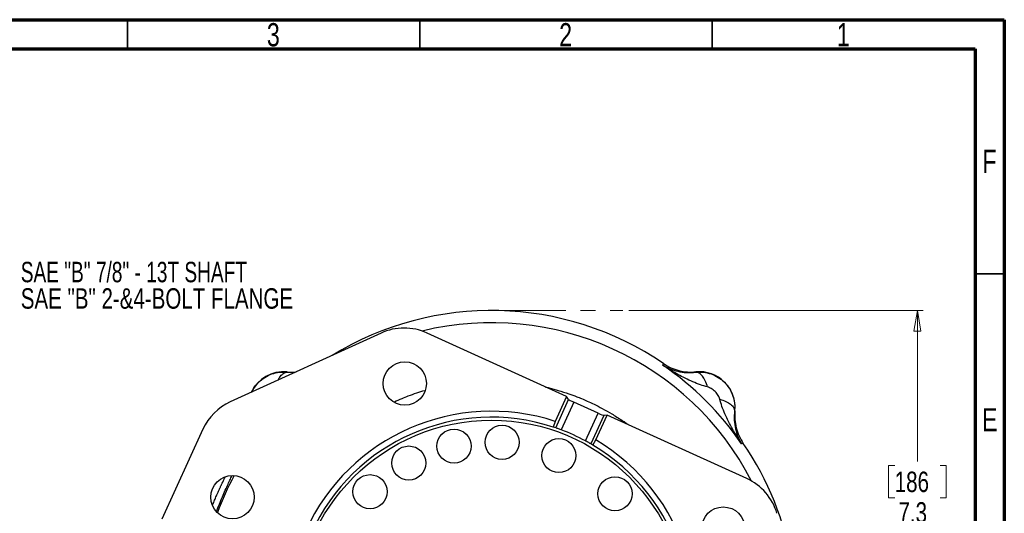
# Model space of a CAD drawing. Header units: inches. Extents: x 0.6 to 16.3, y 0.2 to 11.5.
# Tile 12 of 12: x 9.7 to 16.3, y 8.2 to 11.5. Entities that reach past the tile are written whole.
import ezdxf

# ---------------------------------------------------------------- set-up
doc = ezdxf.new("R2010")
doc.units = ezdxf.units.IN
doc.header["$MEASUREMENT"] = 0
doc.linetypes.add('CENTERX2', pattern=[0.8, 0.5, -0.1, 0.1, -0.1])
doc.styles.add('SLDTEXTSTYLE0', font='TXT', dxfattribs={"width": 0.75})
doc.styles.add('SLDTEXTSTYLE2', font='TXT', dxfattribs={"width": 0.697917})
doc.dimstyles.new('SLDDIMSTYLE0', dxfattribs={"dimtxt": 0.137795, "dimasz": 0.14, "dimexe": 0, "dimexo": 0.0625, "dimgap": 0.034449, "dimtad": 0, "dimtih": 1, "dimtoh": 1, "dimdec": 1, "dimlfac": 1.5, "dimrnd": 1e-09, "dimzin": 12, "dimdsep": 46, "dimtxsty": 'SLDTEXTSTYLE0', "dimblk1": 'CLOSED', "dimblk2": 'CLOSED', "dimsah": 1, "dimcen": 0.09, "dimadec": 0, "dimazin": 3, "dimtfac": 1, "dimtdec": 1, "dimtofl": 0, "dimtmove": 0, "dimatfit": 3, "dimldrblk": 'CLOSED', "dimfxl": 0, "dimfrac": 2, "dimtolj": 1, "dimtzin": 12, "dimarcsym": 0})

# ---------------------------------------------------------------- blocks, each defined once
blk = doc.blocks.new('_Closed')
at = {"color": 0, "linetype": 'ByBlock', "lineweight": -2}
for p, q in [((-1, 0.166667), (0, 0)), ((-1, 0.166667), (-1, -0.166667)), ((0, 0), (-1, -0.166667)), ((0, 0), (-1, 0))]:
    blk.add_line(p, q, dxfattribs=at)
blk = doc.blocks.new('_D')
at = {"color": 7, "linetype": 'Continuous', "lineweight": 0}
for p, q in [((13.8092, 9.5359), (15.7927, 9.5359)), ((15.7533, 9.5359), (15.7533, 8.5187)), ((15.6006, 8.4907), (15.5586, 8.4907)), ((15.5586, 8.4907), (15.5586, 8.2719)), ((15.906, 8.4907), (15.948, 8.4907)), ((15.948, 8.4907), (15.948, 8.2719)), ((15.5586, 8.2719), (15.6006, 8.2719)), ((15.948, 8.2719), (15.906, 8.2719)), ((15.7533, 4.6662), (15.7533, 8.0658)), ((14.1304, 4.6662), (15.7927, 4.6662))]:
    blk.add_line(p, q, dxfattribs=at)
at = {"color": 7, "linetype": 'Continuous', "lineweight": 18, "xscale": 0.14, "yscale": 0.14}
for p, rotation in [((15.7533, 9.5359), 90.0000000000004), ((15.7533, 4.6662), 270.0000000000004)]:
    blk.add_blockref('_Closed', p, dxfattribs=dict(at, rotation=rotation))
at = {"color": 7, "linetype": 'Continuous', "lineweight": 18, "char_height": 0.1378, "attachment_point": 1, "style": 'SLDTEXTSTYLE0'}
for s, insert in [('186', (15.6006, 8.4496)), ('7.3', (15.626, 8.2434))]:
    blk.add_mtext(s, dxfattribs=dict(at, insert=insert))
blk = doc.blocks.new('SW_NOTE_0_2')
at = {"color": 0, "linetype": 'Continuous', "lineweight": 0, "char_height": 0.137795, "attachment_point": 1}
for s, insert, style in [('SAE "B" 7/8" - 13T SHAFT', (0.0237, 0.0695), 'SLDTEXTSTYLE2'), ('SAE "B" 2-&4-BOLT FLANGE', (0.0237, -0.1087), 'SLDTEXTSTYLE0')]:
    blk.add_mtext(s, dxfattribs=dict(at, insert=insert, style=style))

msp = doc.modelspace()

# ---------------------------------------------------------------- linework, layer by layer
at = {"color": 7, "linetype": 'Continuous', "lineweight": 70}
for p, q in [((0.5906, 11.4961), (16.3386, 11.4961)), ((16.3386, 11.4961), (16.3386, 0.1969)), ((0.7874, 11.2992), (16.1417, 11.2992)), ((16.1417, 11.2992), (16.1417, 0.3937))]:
    msp.add_line(p, q, dxfattribs=at)
at = {"color": 7, "linetype": 'Continuous', "lineweight": 35}
for p, q in [((10.4331, 11.2992), (10.4331, 11.4961)), ((12.4016, 11.2992), (12.4016, 11.4961)), ((14.3701, 11.2992), (14.3701, 11.4961)), ((16.1417, 9.7835), (16.3386, 9.7835))]:
    msp.add_line(p, q, dxfattribs=at)
at = {"color": 7, "linetype": 'CENTERX2', "lineweight": 18}
msp.add_line((12.8848, 9.5359), (13.7698, 9.5359), dxfattribs=at)
at = {"color": 7, "linetype": 'Continuous', "lineweight": 25}
for p, q in [((12.141, 9.3837), (11.1253, 8.9194)), ((13.3911, 8.9552), (12.4506, 9.3838)), ((14.0389, 9.167), (14.0406, 9.1727)), ((14.0406, 9.1727), (14.0424, 9.1785)), ((11.508, 9.122), (11.5081, 9.1199)), ((14.2616, 9.1199), (14.2617, 9.122)), ((13.3911, 8.9552), (13.3147, 8.7876)), ((13.4045, 8.9359), (13.3911, 8.9552)), ((13.3173, 8.7445), (13.4045, 8.9359)), ((13.4399, 8.9176), (13.3549, 8.731)), ((13.6037, 8.843), (13.4399, 8.9176)), ((13.5187, 8.6564), (13.6037, 8.843)), ((13.6408, 8.8282), (13.5536, 8.6368)), ((13.5877, 8.6632), (13.6641, 8.8308)), ((13.6641, 8.8308), (13.6408, 8.8282)), ((14.6046, 8.4022), (13.6641, 8.8308)), ((14.5243, 8.8594), (14.5222, 8.8593)), ((13.3147, 8.7876), (13.3014, 8.7499)), ((10.941, 8.7349), (10.6644, 8.128)), ((13.568, 8.6284), (13.5877, 8.6632)), ((14.5749, 8.6384), (14.5693, 8.6366)), ((14.5808, 8.6401), (14.5749, 8.6384))]:
    msp.add_line(p, q, dxfattribs=at)
at = {"color": 8, "linetype": 'Continuous', "lineweight": 25}
msp.add_line((11.5081, 9.1199), (11.56, 9.1181), dxfattribs=at)
at = {"color": 7, "linetype": 'Continuous', "lineweight": 25}
for centre, radius in [((12.301, 9.0436), 0.1457), ((12.8848, 7.4826), 1.314), ((12.9562, 8.647), 0.1147), ((12.6325, 8.6216), 0.1147), ((12.3278, 8.5076), 0.1147), ((13.3387, 8.5573), 0.1147), ((11.1408, 8.2774), 0.1457), ((12.0668, 8.3144), 0.1147), ((13.7167, 8.3006), 0.1147), ((14.446, 8.066), 0.1457)]:
    msp.add_circle(centre, radius, dxfattribs=at)
for centre, radius, start, end in [((12.8848, 7.4826), 2.0533, 55.68388, 121.51151), ((12.8848, 7.4826), 2.0419, 34.41629, 55.58371), ((11.4852, 8.8822), 0.2409, 84.58105, 154.94335), ((14.2844, 8.8822), 0.2409, 354.58105, 95.41895), ((12.8848, 7.4826), 1.374, 71.76736, 239.23264), ((12.8848, 7.4826), 1.334, 71.80483, 239.19517), ((12.8848, 7.4826), 1.334, 71.08643, 71.80483), ((12.8848, 7.4826), 1.334, 61.63095, 69.36905), ((12.8848, 7.4826), 1.374, 251.76736, 59.23264), ((12.8848, 7.4826), 1.334, 251.80483, 59.19517), ((12.8848, 7.4826), 1.334, 59.19517, 59.91357), ((12.8848, 7.4826), 2.0533, 9.48849, 34.31612)]:
    msp.add_arc(centre, radius, start, end, dxfattribs=at)
at = {"color": 8, "linetype": 'Continuous', "lineweight": 25}
for start, end in [(27.27324, 103.72676), (151.51353, 159.48647)]:
    msp.add_arc((12.8848, 7.4826), 1.9709, start, end, dxfattribs=at)
at = {"color": 7, "linetype": 'Continuous', "lineweight": 25}
for centre, major_axis, ratio, start_param, end_param in [((12.296, 9.0434), (-0.0002, 0.374), 0.998345, 5.855665, 6.710706), ((11.281, 8.5796), (-0.2645, 0.2643), 0.998439, 5.926445, 6.639926), ((13.4408, 8.9195), (0.0364, -0.0166), 0.052408, 3.228859, 4.712389), ((13.6046, 8.8449), (0.0364, -0.0166), 0.052408, 4.712389, 6.195919), ((14.4492, 8.0622), (0.2824, 0.2452), 0.998345, 5.855665, 6.710706)]:
    msp.add_ellipse(centre, major_axis=major_axis, ratio=ratio, start_param=start_param, end_param=end_param, dxfattribs=at)
for points, knots in [([(14.0389, 9.167), (14.0546, 9.1584), (14.0857, 9.1411), (14.1389, 9.1249), (14.196, 9.1155), (14.24, 9.1184), (14.2616, 9.1199)], [0, 0, 0, 0, 0.2579567, 0.5135156, 0.7617742, 1, 1, 1, 1]), ([(14.3402, 9.0203), (14.3238, 9.0249), (14.2899, 9.0344), (14.2398, 9.0547), (14.1895, 9.0783), (14.1404, 9.1046), (14.0902, 9.1338), (14.057, 9.1553), (14.0389, 9.167)], [0, 0, 0, 0, 0.148634, 0.307878, 0.478548, 0.643401, 0.806559, 1, 1, 1, 1]), ([(14.0424, 9.1785), (14.0589, 9.1684), (14.0918, 9.1483), (14.1468, 9.1296), (14.2039, 9.1194), (14.2424, 9.1211), (14.2617, 9.122)], [0, 0, 0, 0, 0.250012, 0.500009, 0.750001, 1, 1, 1, 1]), ([(11.508, 9.122), (11.5273, 9.1203), (11.5477, 9.1185), (11.5677, 9.1219), (11.5687, 9.1221)], [0, 0, 0, 0, 0.95031, 1, 1, 1, 1]), ([(14.2616, 9.1199), (14.2787, 9.1205), (14.3132, 9.1219), (14.3645, 9.1095), (14.4127, 9.0866), (14.4551, 9.0529), (14.4889, 9.0105), (14.5118, 8.9622), (14.5242, 8.9109), (14.5228, 8.8764), (14.5222, 8.8593)], [0, 0, 0, 0, 0.122401, 0.24641, 0.372177, 0.49984, 0.627674, 0.753551, 0.87761, 1, 1, 1, 1]), ([(14.3402, 9.0203), (14.3354, 9.0346), (14.3258, 9.0632), (14.3059, 9.0951), (14.2839, 9.1163), (14.269, 9.1187), (14.2616, 9.1199)], [0, 0, 0, 0, 0.2499978, 0.4999971, 0.7499871, 1, 1, 1, 1]), ([(14.4226, 8.9379), (14.4194, 8.9464), (14.4125, 8.9651), (14.3919, 8.9896), (14.3674, 9.0102), (14.3487, 9.0172), (14.3402, 9.0203)], [0, 0, 0, 0, 0.227268, 0.500168, 0.772774, 1, 1, 1, 1]), ([(14.5693, 8.6366), (14.5585, 8.6533), (14.5369, 8.6865), (14.5076, 8.7367), (14.4806, 8.7873), (14.457, 8.8375), (14.4367, 8.8876), (14.4272, 8.9216), (14.4226, 8.9379)], [0, 0, 0, 0, 0.1785468, 0.3565957, 0.5214526, 0.692119, 0.8513649, 1, 1, 1, 1]), ([(14.4226, 8.9379), (14.4369, 8.9331), (14.4655, 8.9236), (14.4974, 8.9036), (14.5186, 8.8816), (14.521, 8.8667), (14.5222, 8.8593)], [0, 0, 0, 0, 0.250013, 0.500003, 0.750002, 1, 1, 1, 1]), ([(14.5222, 8.8593), (14.5207, 8.8377), (14.5178, 8.7937), (14.5272, 8.7366), (14.5434, 8.6835), (14.5606, 8.6523), (14.5693, 8.6366)], [0, 0, 0, 0, 0.238226, 0.486484, 0.742043, 1, 1, 1, 1]), ([(14.5243, 8.8594), (14.5234, 8.8401), (14.5217, 8.8016), (14.5319, 8.7445), (14.5506, 8.6895), (14.5707, 8.6566), (14.5808, 8.6401)], [0, 0, 0, 0, 0.249999, 0.499991, 0.749988, 1, 1, 1, 1]), ([(13.3549, 8.731), (13.3506, 8.7326), (13.3422, 8.7357), (13.3308, 8.7398), (13.3222, 8.7428), (13.3182, 8.7442), (13.3175, 8.7445), (13.3173, 8.7445)], [0, 0, 0, 0, 0.228082, 0.456161, 0.684232, 0.911668, 1, 1, 1, 1]), ([(13.5536, 8.6368), (13.5529, 8.6372), (13.5514, 8.6381), (13.5446, 8.642), (13.5351, 8.6474), (13.5259, 8.6525), (13.5203, 8.6555), (13.5187, 8.6564)], [0, 0, 0, 0, 0.226375, 0.452725, 0.679719, 0.907566, 1, 1, 1, 1])]:
    msp.add_open_spline(points, degree=3, knots=knots, dxfattribs=at)
at = {"color": 8, "linetype": 'Continuous', "lineweight": 25}
for points, knots in [([(11.2714, 8.9862), (11.2748, 8.994), (11.2855, 9.0182), (11.3149, 9.0526), (11.3568, 9.0866), (11.4052, 9.1095), (11.4566, 9.1219), (11.491, 9.1205), (11.5081, 9.1199)], [0, 0, 0, 0, 0.087228, 0.273237, 0.459201, 0.642091, 0.822285, 1, 1, 1, 1]), ([(11.4482, 9.067), (11.4533, 9.0763), (11.4648, 9.097), (11.4859, 9.1161), (11.5007, 9.1186), (11.5081, 9.1199)], [0, 0, 0, 0, 0.29191, 0.645952, 1, 1, 1, 1]), ([(13.2492, 9.0199), (13.257, 9.0181), (13.2858, 9.0114), (13.3382, 8.9967), (13.4003, 8.9767), (13.4524, 8.9574), (13.4934, 8.9409), (13.5326, 8.924), (13.5792, 8.9023), (13.6344, 8.874), (13.6978, 8.8383), (13.7503, 8.805), (13.7874, 8.7797), (13.8014, 8.7697), (13.807, 8.7657)], [0, 0, 0, 0, 0.038877, 0.143792, 0.264608, 0.355746, 0.413931, 0.479899, 0.563167, 0.663735, 0.781603, 0.916772, 0.966083, 1, 1, 1, 1]), ([(12.2275, 8.9191), (12.2286, 8.9196), (12.2466, 8.9283), (12.2789, 8.9418), (12.329, 8.9618), (12.3802, 8.9804), (12.4179, 8.9918), (12.4364, 8.9974)], [0, 0, 0, 0, 0.016265, 0.269049, 0.47009, 0.740829, 1, 1, 1, 1]), ([(11.0072, 8.2248), (11.0085, 8.2281), (11.0137, 8.2414), (11.0233, 8.2645), (11.0328, 8.2868), (11.0398, 8.3025), (11.044, 8.3121), (11.0485, 8.3221), (11.0516, 8.3289), (11.0537, 8.3333), (11.0552, 8.3366), (11.0578, 8.3421), (11.0612, 8.3495), (11.065, 8.3576), (11.0717, 8.3717), (11.0798, 8.3886), (11.0869, 8.4033), (11.0899, 8.4097), (11.0908, 8.4118)], [0, 0, 0, 0, 0.041538, 0.166419, 0.296664, 0.338973, 0.384339, 0.432762, 0.484243, 0.486176, 0.499803, 0.536235, 0.572119, 0.617278, 0.67171, 0.817342, 0.942128, 1, 1, 1, 1]), ([(11.0332, 8.1811), (11.0345, 8.1847), (11.0421, 8.2053), (11.0572, 8.2428), (11.0775, 8.2913), (11.0973, 8.3361), (11.1151, 8.3751), (11.1285, 8.4036), (11.1341, 8.4158), (11.136, 8.4201)], [0, 0, 0, 0, 0.0367001, 0.2095768, 0.3827718, 0.5564761, 0.7306747, 0.9054817, 1, 1, 1, 1])]:
    msp.add_open_spline(points, degree=3, knots=knots, dxfattribs=at)

# ---------------------------------------------------------------- block references
at = {"color": 7, "linetype": 'Continuous', "lineweight": 0}
msp.add_blockref('SW_NOTE_0_2', (9.6911, 9.7943), dxfattribs=at)

# ---------------------------------------------------------------- texts
at = {"color": 7, "linetype": 'Continuous', "lineweight": 0, "char_height": 0.1562, "attachment_point": 2, "style": 'SLDTEXTSTYLE0'}
for s, insert in [('3', (11.4157, 11.4728)), ('2', (13.3843, 11.4728)), ('1', (15.2543, 11.4728)), ('F', (16.2385, 10.6191)), ('E', (16.2405, 8.8769))]:
    msp.add_mtext(s, dxfattribs=dict(at, insert=insert))

# ---------------------------------------------------------------- dimensions: what is measured, and where the dimension line sits
at = {"color": 7, "linetype": 'Continuous', "lineweight": 18}
dim = msp.add_linear_dim(base=(15.7533, 4.6662), p1=(13.7698, 9.5359), p2=(14.091, 4.6662), angle=90, dimstyle='SLDDIMSTYLE0', dxfattribs=at)
dim.commit()
dim.dimension.update_dxf_attribs({"geometry": '_D', "text_midpoint": (15.7533, 8.2922), "dimtype": 160})

doc.saveas('drawing.dxf')
